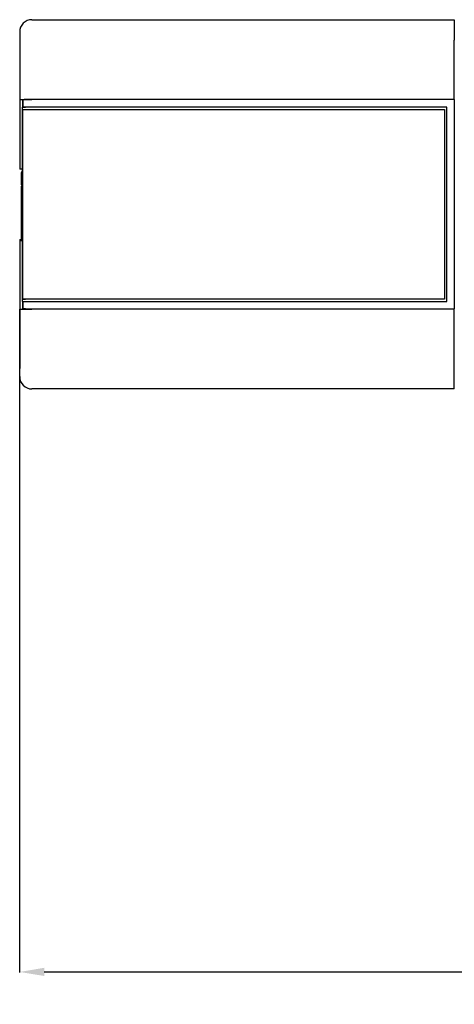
# Model space of a CAD drawing. Header units: millimetres. Extents: x 1088 to 3351, y -654 to 947.
# Tile 16 of 31: x 2279 to 2456, y 72 to 471. Entities that reach past the tile are written whole.
import ezdxf

# ---------------------------------------------------------------- set-up
doc = ezdxf.new("R2010")
doc.units = ezdxf.units.MM
doc.dimstyles.get("Standard").update_dxf_attribs({"dimtxt": 20, "dimasz": 10, "dimexe": 0.18, "dimexo": 0.0625, "dimgap": 10, "dimtad": 0, "dimtih": 1, "dimtoh": 1, "dimdsep": 46, "dimtxsty": 'Standard', "dimcen": 0.09, "dimclrd": 256, "dimclre": 256, "dimclrt": 256, "dimadec": 0, "dimazin": 0, "dimtfac": 1, "dimtofl": 0, "dimtmove": 0, "dimatfit": 3, "dimfxl": 0, "dimtolj": 1, "dimtzin": 0, "dimarcsym": 0})

# ---------------------------------------------------------------- blocks, each defined once
blk = doc.blocks.new('*D8')
at = {"lineweight": -2}
for p, q in [((2279.39, 327.63), (2279.39, 84.66)), ((2768.49, 329.28), (2768.49, 84.66)), ((2289.39, 84.84), (2487.28, 84.84)), ((2758.49, 84.84), (2560.61, 84.84))]:
    blk.add_line(p, q, dxfattribs=at)
at = {"lineweight": 18}
for points in [[(2289.39, 86.51), (2289.39, 83.18), (2279.39, 84.84)], [(2758.49, 86.51), (2758.49, 83.18), (2768.49, 84.84)]]:
    blk.add_solid(points, dxfattribs=at)
at = {"layer": 'Defpoints', "color": 0, "lineweight": 18}
for p in [(2279.39, 327.69), (2768.49, 329.35), (2768.49, 84.84)]:
    blk.add_point(p, dxfattribs=at)
at = {"lineweight": 18, "insert": (2523.94, 84.84), "char_height": 20, "attachment_point": 5}
blk.add_mtext('\\A1;488', dxfattribs=at)

msp = doc.modelspace()

# ---------------------------------------------------------------- linework, layer by layer
for p, q in [((2284.393, 470.644), (2455.693, 470.644)), ((2284.393, 470.644), (2455.693, 470.644)), ((2455.693, 470.644), (2455.693, 462.344)), ((2279.393, 465.644), (2279.393, 462.344)), ((2279.393, 462.344), (2279.393, 438.344)), ((2279.393, 462.344), (2279.393, 438.344)), ((2455.693, 438.344), (2455.693, 462.344)), ((2279.393, 438.344), (2279.393, 410.144)), ((2279.393, 438.344), (2284.393, 438.344)), ((2280.593, 434.244), (2280.593, 435.244)), ((2280.593, 435.244), (2281.693, 435.244)), ((2280.593, 434.244), (2280.593, 435.244)), ((2280.693, 438.244), (2280.693, 435.244)), ((2280.693, 438.244), (2281.693, 438.244)), ((2280.693, 435.244), (2280.693, 438.244)), ((2452.693, 435.244), (2280.693, 435.244)), ((2281.193, 438.244), (2281.193, 438.344)), ((2281.193, 438.244), (2281.193, 438.344)), ((2455.693, 438.344), (2281.193, 438.344)), ((2455.693, 438.244), (2281.193, 438.244)), ((2452.693, 356.444), (2452.693, 435.244)), ((2455.693, 438.244), (2455.693, 438.344)), ((2455.693, 438.244), (2455.693, 353.444)), ((2280.593, 406.044), (2280.593, 434.244)), ((2280.593, 434.244), (2281.693, 434.244)), ((2280.693, 357.444), (2280.693, 434.244)), ((2280.693, 434.244), (2451.693, 434.244)), ((2451.693, 434.244), (2451.693, 357.444)), ((2280.593, 410.144), (2279.393, 410.144)), ((2280.593, 408.826), (2280.018, 408.826)), ((2280.093, 403.721), (2280.093, 408.744)), ((2280.093, 408.744), (2280.593, 408.744)), ((2280.693, 403.562), (2280.018, 403.562)), ((2280.093, 403.234), (2280.693, 403.234)), ((2280.593, 406.044), (2280.693, 406.044)), ((2280.093, 402.006), (2280.011, 402.006)), ((2280.593, 357.444), (2280.593, 385.644)), ((2280.593, 385.644), (2280.693, 385.644)), ((2279.393, 381.544), (2279.393, 353.344)), ((2279.393, 381.544), (2280.593, 381.544)), ((2280.593, 357.444), (2281.693, 357.444)), ((2280.593, 356.444), (2280.593, 357.444)), ((2280.593, 356.444), (2281.693, 356.444)), ((2451.693, 357.444), (2280.693, 357.444)), ((2280.693, 356.444), (2280.693, 353.444)), ((2280.693, 353.444), (2280.693, 356.444)), ((2280.693, 356.444), (2452.693, 356.444)), ((2279.393, 353.344), (2279.393, 329.344)), ((2279.393, 353.344), (2284.393, 353.344)), ((2279.393, 329.344), (2279.393, 353.344)), ((2281.693, 353.444), (2280.693, 353.444)), ((2281.193, 353.344), (2281.193, 353.445)), ((2281.193, 353.344), (2281.193, 353.445)), ((2281.193, 353.444), (2455.693, 353.444)), ((2455.693, 353.344), (2281.193, 353.344)), ((2455.693, 353.344), (2455.693, 353.445)), ((2455.693, 329.344), (2455.693, 353.344)), ((2279.393, 326.044), (2279.393, 329.344)), ((2455.693, 321.044), (2455.693, 329.344)), ((2455.693, 321.044), (2284.393, 321.044)), ((2455.693, 321.044), (2284.393, 321.044))]:
    msp.add_line(p, q)
for centre, start, end in [((2284.393, 465.644), 90, 180), ((2284.393, 326.044), 180, 270)]:
    msp.add_arc(centre, 5, start, end)
for points, knots in [([(2280.093, 381.807), (2280.093, 381.921), (2280.093, 382.045), (2280.093, 382.312), (2280.093, 382.455), (2280.093, 382.687), (2280.093, 382.807), (2280.093, 382.933), (2280.093, 382.997), (2280.093, 383.019), (2280.093, 383.062), (2280.093, 383.259), (2280.093, 383.465), (2280.093, 383.847), (2280.093, 384.046), (2280.093, 384.304), (2280.093, 384.356), (2280.093, 384.461), (2280.093, 384.514), (2280.093, 384.622), (2280.093, 384.676), (2280.093, 384.786), (2280.093, 384.841), (2280.093, 385.008), (2280.093, 385.12), (2280.093, 385.346), (2280.093, 385.459), (2280.093, 385.801), (2280.093, 386.031), (2280.093, 386.494), (2280.093, 386.727), (2280.093, 387.078), (2280.093, 387.196), (2280.093, 387.431), (2280.093, 387.549), (2280.093, 387.902), (2280.093, 388.138), (2280.093, 388.61), (2280.093, 388.846), (2280.093, 389.199), (2280.093, 389.376), (2280.093, 389.553), (2280.093, 389.671), (2280.093, 389.73), (2280.093, 390.025), (2280.093, 390.733), (2280.093, 395.214), (2280.093, 399.46), (2280.093, 403.234)], [0, 0, 0, 0, 0.03125, 0.03125, 0.0625, 0.0625, 0.078125, 0.0859375, 0.0859375, 0.0898437, 0.0898437, 0.09375, 0.125, 0.125, 0.15625, 0.15625, 0.1640625, 0.1640625, 0.171875, 0.171875, 0.1796875, 0.1796875, 0.1875, 0.1875, 0.203125, 0.203125, 0.21875, 0.21875, 0.25, 0.25, 0.28125, 0.28125, 0.296875, 0.296875, 0.3125, 0.3125, 0.34375, 0.34375, 0.375, 0.375, 0.390625, 0.3984375, 0.3984375, 0.40625, 0.40625, 0.4375, 0.5, 1, 1, 1, 1]), ([(2280.093, 381.53), (2280.093, 381.496), (2280.093, 381.463), (2280.093, 381.418), (2280.093, 381.404), (2280.093, 381.377), (2280.093, 381.338), (2280.093, 381.302), (2280.093, 381.187), (2280.093, 381.112), (2280.093, 380.994), (2280.093, 380.951), (2280.093, 380.906), (2280.093, 380.894), (2280.093, 380.881), (2280.093, 380.877), (2280.093, 380.871), (2280.093, 380.869), (2280.093, 380.865), (2280.093, 380.865), (2280.093, 380.871), (2280.093, 380.876), (2280.093, 380.902), (2280.093, 380.931), (2280.093, 380.997), (2280.093, 381.022), (2280.093, 381.066), (2280.093, 381.082), (2280.093, 381.115), (2280.093, 381.133), (2280.093, 381.226), (2280.093, 381.317), (2280.093, 381.534), (2280.093, 381.661), (2280.093, 381.807)], [0, 0, 0, 0, 0.0322517, 0.0322517, 0.0464833, 0.0464833, 0.0607149, 0.0891781, 0.0891781, 0.2030308, 0.2030308, 0.3168836, 0.3168836, 0.37381, 0.37381, 0.4022731, 0.4022731, 0.4307363, 0.4307363, 0.4876627, 0.4876627, 0.5445891, 0.5445891, 0.6584418, 0.6584418, 0.7153682, 0.7153682, 0.7438313, 0.7438313, 0.7722945, 0.7722945, 0.8861473, 0.8861473, 1, 1, 1, 1])]:
    msp.add_open_spline(points, degree=3, knots=knots)

# ---------------------------------------------------------------- dimensions: what is measured, and where the dimension line sits
at = {"lineweight": 18}
dim = msp.add_linear_dim(base=(2768.493, 84.844), p1=(2279.393, 327.694), p2=(2768.493, 329.345), text='488', dimstyle='Standard', dxfattribs=at)
dim.commit()
dim.dimension.update_dxf_attribs({"geometry": '*D8', "text_midpoint": (2523.943, 84.844)})

doc.saveas('drawing.dxf')
